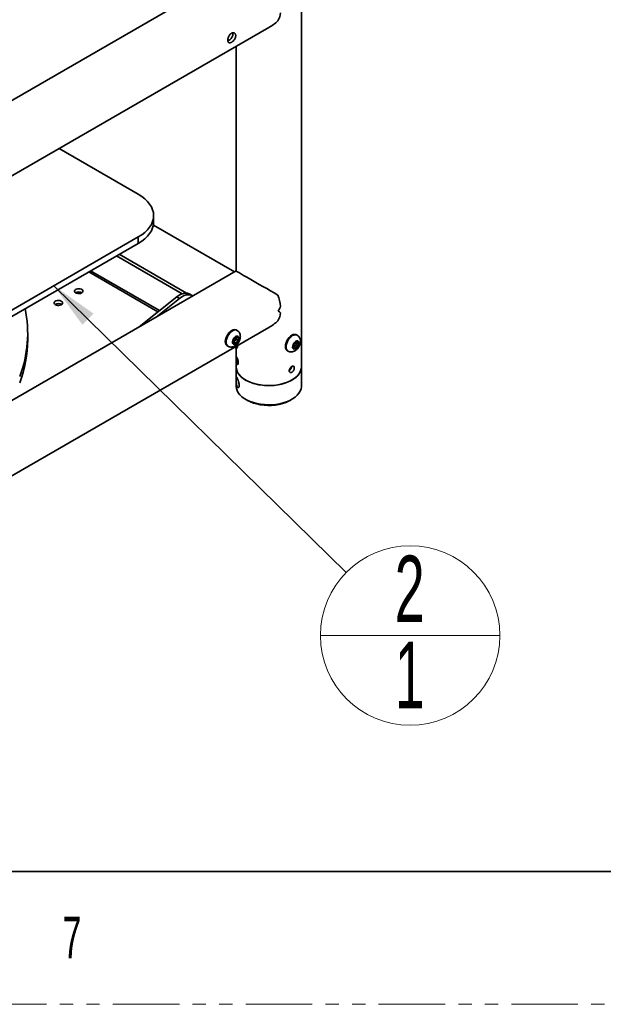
# Model space of a CAD drawing. Header units: millimetres. Extents: x 0 to 864, y 0 to 559.
# Tile 12 of 83: x 156 to 212, y 0 to 94. Entities that reach past the tile are written whole.
import ezdxf

# ---------------------------------------------------------------- set-up
doc = ezdxf.new("R2010")
doc.units = ezdxf.units.MM
doc.linetypes.add('PHANTOM', pattern=[12.7, 6.35, -1.27, 1.27, -1.27, 1.27, -1.27])
doc.styles.add('SLDTEXTSTYLE0', font='GOTHIC.TTF', dxfattribs={"width": 0.6})
doc.styles.add('SLDTEXTSTYLE4', font='GOTHIC.TTF', dxfattribs={"width": 0.605})
doc.styles.get("Standard").update_dxf_attribs({"font": 'GOTHIC.TTF'})
doc.dimstyles.new('SLDDIMSTYLE1', dxfattribs={"dimtxt": 0.18, "dimasz": 4.572, "dimexe": 0, "dimexo": 0.0625, "dimgap": 0, "dimtad": 0, "dimtih": 1, "dimtoh": 1, "dimdec": 0, "dimrnd": 1e-09, "dimzin": 0, "dimdsep": 46, "dimtxsty": 'Standard', "dimsah": 1, "dimcen": 0.09, "dimadec": 0, "dimazin": 0, "dimtfac": 4.572, "dimtdec": 0, "dimtofl": 0, "dimtmove": 0, "dimatfit": 3, "dimfxl": 1, "dimfrac": 2, "dimtolj": 1, "dimtzin": 0, "dimarcsym": 0})

# ---------------------------------------------------------------- blocks, each defined once
blk = doc.blocks.new('SW_NOTE_0_2')
at = {"color": 0, "linetype": 'Continuous', "lineweight": 0}
blk.add_line((-2.459, -6.014), (14.705, -6.014), dxfattribs=at)
blk.add_circle((6.123, -6.014), 8.582, dxfattribs=at)
at = {"color": 0, "linetype": 'Continuous', "lineweight": 0, "char_height": 6.35, "attachment_point": 2, "style": 'SLDTEXTSTYLE4'}
for s, insert in [('2', (6.079, 1.623)), ('1', (6.079, -6.616))]:
    blk.add_mtext(s, dxfattribs=dict(at, insert=insert))

msp = doc.modelspace()

# ---------------------------------------------------------------- linework, layer by layer
at = {"color": 7, "linetype": 'Continuous', "lineweight": 35}
for p, q in [((183.1513, 60.962), (183.1513, 104.3407)), ((176.9013, 98.7962), (142.4927, 78.9325)), ((142.4927, 71.7158), (180.0261, 93.3834)), ((176.9013, 91.5795), (176.9013, 70.1152)), ((159.9908, 81.8173), (167.5541, 77.4511)), ((169.0185, 74.7977), (169.0185, 75.4101)), ((176.7554, 70.031), (168.9939, 74.5116)), ((167.5541, 73.369), (142.4927, 58.9014)), ((167.5541, 72.7566), (142.4927, 58.289)), ((167.5541, 73.369), (167.5541, 72.7566)), ((171.741, 67.9399), (165.4757, 71.5568)), ((172.1685, 67.9993), (165.7409, 71.7099)), ((176.9013, 70.1152), (142.4927, 50.2515)), ((169.4376, 66.2076), (162.8236, 70.0258)), ((163.0004, 70.1279), (169.5858, 66.3262)), ((172.6939, 67.7629), (172.4287, 67.916)), ((167.64, 64.7688), (171.2397, 67.6501)), ((171.5049, 67.4971), (169.2771, 65.7138)), ((171.5049, 67.4971), (171.2397, 67.6501)), ((142.4927, 43.0348), (180.0261, 64.7024)), ((156.9868, 63.5393), (156.9868, 64.1517)), ((176.999, 64.4356), (176.9283, 64.4764)), ((176.6499, 63.5189), (176.8709, 63.7938)), ((176.6499, 63.2243), (176.6499, 63.5189)), ((176.6941, 63.3066), (176.6499, 63.3105)), ((176.8709, 63.2045), (176.6499, 63.2243)), ((176.9151, 63.5815), (176.6941, 63.3066)), ((176.6941, 63.3066), (176.8709, 63.2045)), ((176.8709, 63.7938), (177.0918, 63.7741)), ((177.0918, 63.4794), (176.8709, 63.2045)), ((176.9151, 63.7899), (176.9151, 63.5815)), ((176.9151, 63.5815), (177.0918, 63.4794)), ((177.0918, 63.7741), (177.0918, 63.4794)), ((182.361, 62.892), (182.4885, 63.2208)), ((182.4885, 63.2208), (182.7437, 63.3681)), ((182.6945, 63.2887), (182.5669, 62.9599)), ((182.669, 63.325), (182.6945, 63.2887)), ((182.7442, 63.9757), (182.6735, 64.0165)), ((182.6945, 63.2887), (182.8713, 63.1866)), ((182.7437, 63.3681), (182.8713, 63.1866)), ((182.8713, 63.1866), (182.7437, 62.8578)), ((176.0533, 62.9608), (176.124, 62.92)), ((176.7554, 62.8143), (176.9013, 62.7301)), ((176.9013, 62.7301), (176.9013, 60.962)), ((177.0272, 62.8028), (176.9542, 62.9291)), ((177.0272, 62.8028), (177.0272, 62.9712)), ((181.7986, 62.5009), (181.8693, 62.4601)), ((182.4885, 62.7105), (182.361, 62.892)), ((182.5669, 62.9599), (182.3865, 62.8557)), ((182.7437, 62.8578), (182.4885, 62.7105)), ((182.5669, 62.9599), (182.7437, 62.8578)), ((176.9013, 60.962), (176.9013, 59.1248)), ((183.1513, 59.1248), (183.1513, 60.962)), ((177.8163, 57.8494), (177.9931, 57.7473)), ((182.0596, 57.7473), (182.2364, 57.8494)), ((25.5573, 12.7), (839.6314, 12.7))]:
    msp.add_line(p, q, dxfattribs=at)
at = {"color": 7, "linetype": 'PHANTOM', "lineweight": 18}
msp.add_line((0.0296, 0), (863.7573, 0), dxfattribs=at)
at = {"color": 7, "linetype": 'Continuous', "lineweight": 35, "flags": 128}
for points in [[(167.5541, 77.4511), (167.8836, 77.2412), (168.1759, 77.0137), (168.4281, 76.7707), (168.6379, 76.5146), (168.8032, 76.2479), (168.9225, 75.9732), (168.9945, 75.693), (169.0185, 75.4101), (168.9945, 75.1271), (168.9225, 74.8469), (168.8032, 74.5722), (168.6379, 74.3055), (168.4281, 74.0494), (168.1759, 73.8064), (167.8836, 73.5789), (167.5541, 73.369)], [(169.0185, 74.7977), (168.9945, 74.5147), (168.9225, 74.2345), (168.8032, 73.9598), (168.6379, 73.6931), (168.4281, 73.437), (168.1759, 73.194), (167.8836, 72.9665), (167.5541, 72.7566)], [(162.1498, 68.0166), (162.0409, 67.9718), (161.9128, 67.9497), (161.7792, 67.9529), (161.6546, 67.981), (161.5525, 68.0309), (161.4841, 68.0972), (161.4566, 68.1728), (161.4732, 68.2494), (161.5319, 68.3187), (161.6265, 68.3733), (161.7466, 68.4072), (161.8793, 68.4168), (162.0102, 68.4009), (162.1251, 68.3614), (162.2115, 68.3025), (162.2601, 68.2306), (162.2657, 68.1535), (162.2275, 68.0795), (162.1498, 68.0166)], [(172.4287, 67.916), (172.4143, 67.9241), (172.2507, 67.9855), (172.0676, 68.0037), (171.8699, 67.978), (171.6624, 67.9091), (171.4505, 67.7989), (171.2397, 67.6501)], [(172.7559, 67.7221), (172.6794, 67.771), (172.5158, 67.8325), (172.3328, 67.8506), (172.135, 67.8249), (171.9275, 67.7561), (171.7157, 67.6458), (171.5049, 67.4971)], [(160.2052, 66.8941), (160.0964, 66.8492), (159.9682, 66.8272), (159.8346, 66.8304), (159.71, 66.8584), (159.608, 66.9083), (159.5395, 66.9747), (159.5121, 67.0502), (159.5286, 67.1268), (159.5874, 67.1962), (159.6819, 67.2508), (159.8021, 67.2847), (159.9348, 67.2942), (160.0657, 67.2784), (160.1805, 67.2389), (160.267, 67.18), (160.3156, 67.108), (160.3211, 67.0309), (160.283, 66.9569), (160.2052, 66.8941)], [(176.0533, 62.9608), (176.0071, 62.9939), (175.9333, 63.0868), (175.8876, 63.2114), (175.8721, 63.3614), (175.8876, 63.5293), (175.9333, 63.7068), (176.0071, 63.8848), (176.105, 64.0545), (176.2223, 64.2073), (176.3531, 64.3357), (176.4908, 64.4331), (176.6285, 64.4946), (176.7592, 64.5173), (176.8766, 64.4999), (176.9283, 64.4764)], [(176.1239, 62.9201), (176.0778, 62.953), (176.0041, 63.046), (175.9583, 63.1706), (175.9428, 63.3206), (175.9583, 63.4885), (176.0041, 63.666), (176.0778, 63.844), (176.1757, 64.0137), (176.2931, 64.1665), (176.4238, 64.2948), (176.5615, 64.3922), (176.6992, 64.4538), (176.83, 64.4765), (176.9473, 64.4591), (177.0008, 64.4345)], [(181.7986, 62.5009), (181.7523, 62.534), (181.6786, 62.6269), (181.6328, 62.7515), (181.6173, 62.9016), (181.6328, 63.0695), (181.6786, 63.2469), (181.7523, 63.425), (181.8503, 63.5946), (181.9676, 63.7475), (182.0984, 63.8758), (182.236, 63.9732), (182.3737, 64.0348), (182.5045, 64.0574), (182.6218, 64.04), (182.6735, 64.0165)], [(177.1802, 63.6778), (177.1635, 63.5521), (177.115, 63.4207), (177.0401, 63.2978), (176.9468, 63.1967), (176.8453, 63.1284), (176.7466, 63.1003), (176.6613, 63.1154), (176.5988, 63.1721), (176.5657, 63.2642), (176.5657, 63.3818), (176.5988, 63.5121), (176.6613, 63.641), (176.7466, 63.7546), (176.8453, 63.8404), (176.9468, 63.8893), (177.0401, 63.8959), (177.115, 63.8595), (177.1635, 63.7841), (177.1802, 63.6778)], [(181.8668, 62.4616), (181.823, 62.4932), (181.7493, 62.5861), (181.7035, 62.7107), (181.688, 62.8607), (181.7035, 63.0287), (181.7493, 63.2061), (181.823, 63.3841), (181.921, 63.5538), (182.0383, 63.7067), (182.1691, 63.835), (182.3067, 63.9324)], [(182.6161, 63.3966), (182.7166, 63.4352), (182.8061, 63.4309), (182.8751, 63.3842), (182.916, 63.3001), (182.9244, 63.1878), (182.8994, 63.0594), (182.8437, 62.9288), (182.7633, 62.8101), (182.667, 62.7164), (182.5652, 62.6576), (182.4689, 62.6401), (182.3885, 62.666), (182.3328, 62.7323), (182.3078, 62.8318), (182.3162, 62.9539), (182.3571, 63.0852), (182.4261, 63.2115), (182.5157, 63.3192), (182.6161, 63.3966)], [(176.9013, 60.962), (176.9017, 60.9353), (176.9291, 60.7221), (177, 60.5123), (177.1133, 60.3089), (177.2676, 60.1145), (177.4606, 59.9321), (177.6896, 59.7642), (177.9514, 59.613), (178.2423, 59.4808), (178.5583, 59.3694), (178.8949, 59.2804), (179.2474, 59.2149), (179.6108, 59.174), (179.98, 59.1582), (180.3499, 59.1677), (180.7153, 59.2024), (181.0709, 59.2618), (181.4119, 59.345), (181.7335, 59.451), (182.0311, 59.5781), (182.3005, 59.7247), (182.5381, 59.8887), (182.7403, 60.0677), (182.9045, 60.2593), (183.0283, 60.4608), (183.1099, 60.6692), (183.1482, 60.8818), (183.1513, 60.962)], [(177.8166, 59.6864), (177.5708, 59.8462), (177.3594, 60.0217), (177.1855, 60.2104), (177.0514, 60.4096), (176.9591, 60.6166), (176.9099, 60.8285), (176.9013, 60.962)], [(183.1513, 60.962), (183.1345, 60.7752), (183.0744, 60.5643), (182.9716, 60.359), (182.8273, 60.1621), (182.6438, 59.9765), (182.4235, 59.8047), (182.1696, 59.6491), (181.8856, 59.512), (181.5754, 59.3952), (181.2436, 59.3005), (180.8946, 59.229), (180.5335, 59.1819), (180.1652, 59.1598), (179.795, 59.1629), (179.428, 59.1914), (179.0695, 59.2446), (178.7243, 59.322), (178.3975, 59.4224), (178.0935, 59.5445), (177.8166, 59.6864)], [(183.1513, 59.1248), (183.1482, 59.0446), (183.1099, 58.832), (183.0283, 58.6235), (182.9045, 58.4221), (182.7403, 58.2305), (182.5381, 58.0515), (182.3005, 57.8875), (182.0311, 57.7409), (181.7335, 57.6138), (181.4119, 57.5078), (181.0709, 57.4245), (180.7153, 57.3652), (180.3499, 57.3305), (179.98, 57.321), (179.6108, 57.3368), (179.2474, 57.3777), (178.8949, 57.4432), (178.5583, 57.5322), (178.2423, 57.6436), (177.9514, 57.7758), (177.6896, 57.927), (177.4606, 58.0949), (177.2676, 58.2773), (177.1133, 58.4716), (177, 58.6751), (176.9291, 58.8849), (176.9017, 59.0981), (176.9013, 59.1248)], [(182.0596, 57.7473), (181.9276, 57.6757), (181.6423, 57.5479), (181.3316, 57.4419), (181.0002, 57.3591), (180.6535, 57.3009), (180.2969, 57.2683), (179.936, 57.2618), (179.5766, 57.2814), (179.2242, 57.3269), (178.8845, 57.3975), (178.5628, 57.4921), (178.2642, 57.6092), (177.9934, 57.7471), (177.9931, 57.7473)]]:
    msp.add_lwpolyline(points, dxfattribs=at)
at = {"color": 7, "linetype": 'Continuous', "lineweight": 35}
for centre, radius, start, end in [((179.4017, 94.9608), 1.7644, 328.379267, 354.999084), ((161.8625, 67.5217), 0.5937, 58.778143, 121.221857), ((176.8907, 66.2798), 4.2933, 6.131616, 20.799357), ((159.918, 66.3991), 0.5937, 58.778143, 121.221857), ((145.4756, 64.1457), 11.5085, 339.004713, 11.868898), ((179.4017, 66.2798), 1.7644, 328.379267, 354.999084), ((145.2937, 63.5745), 11.6932, 339.135369, 359.827189), ((182.562, 63.586), 0.4303, 65.026916, 126.382273)]:
    msp.add_arc(centre, radius, start, end, dxfattribs=at)
for centre, major_axis, ratio, start_param, end_param in [((180.0263, 96.9919), (2.2098, 3.8273), 0.5773346, 3.9269502, 4.2117749), ((180.0263, 68.3109), (3.125, -1.8043), 0.0000704, 1.2860935, 3.141552), ((178.7005, 67.5455), (2.2098, 3.8273), 0.5773346, 4.7124296, 4.8327195), ((178.7005, 67.5455), (3.125, -1.8043), 0.0000704, 0.6651489, 0.7854388), ((180.0263, 68.3109), (2.2098, 3.8273), 0.5773346, 3.9269502, 4.2117749), ((180.0263, 64.5344), (3.125, 1.8043), 0.0000704, 2.8568086, 3.1416333)]:
    msp.add_ellipse(centre, major_axis=major_axis, ratio=ratio, start_param=start_param, end_param=end_param, dxfattribs=at)
for points, knots in [([(176.4586, 92.8519), (176.4338, 92.8376), (176.4096, 92.8203), (176.3628, 92.7802), (176.3402, 92.7573), (176.298, 92.7078), (176.2781, 92.6809), (176.2409, 92.6231), (176.2241, 92.593), (176.1938, 92.5307), (176.1801, 92.4981), (176.1567, 92.4329), (176.147, 92.4004), (176.1311, 92.3353), (176.1251, 92.3028), (176.1171, 92.2409), (176.1151, 92.211), (176.1152, 92.1537), (176.1172, 92.1271), (176.1252, 92.0781), (176.1313, 92.0554), (176.1472, 92.0155), (176.157, 91.9983), (176.1804, 91.9693), (176.1941, 91.9574), (176.2246, 91.9399), (176.2414, 91.9341), (176.2785, 91.9284), (176.2986, 91.9286), (176.3408, 91.9348), (176.3633, 91.9408), (176.4102, 91.9587), (176.4342, 91.9703), (176.4833, 91.9986), (176.5087, 92.0156), (176.5585, 92.0537), (176.5831, 92.0747), (176.6316, 92.121), (176.6554, 92.1462), (176.6999, 92.1989), (176.7209, 92.2265), (176.7601, 92.2846), (176.7777, 92.3144), (176.8088, 92.3748), (176.8223, 92.4058), (176.8441, 92.4676), (176.8524, 92.4981), (176.8636, 92.5584), (176.8665, 92.5883), (176.8664, 92.645), (176.8636, 92.6721), (176.8523, 92.7234), (176.8439, 92.7473), (176.8222, 92.7904), (176.8088, 92.8099), (176.7774, 92.8436), (176.7598, 92.8577), (176.721, 92.8801), (176.6996, 92.8885), (176.6549, 92.8986), (176.6316, 92.9005), (176.5831, 92.8978), (176.5581, 92.8931), (176.5084, 92.8773), (176.4835, 92.8663), (176.4586, 92.8519)], [0, 0, 0, 0, 0.03125, 0.03125, 0.0625, 0.0625, 0.09375, 0.09375, 0.125, 0.125, 0.15625, 0.15625, 0.1875, 0.1875, 0.21875, 0.21875, 0.25, 0.25, 0.28125, 0.28125, 0.3125, 0.3125, 0.34375, 0.34375, 0.375, 0.375, 0.40625, 0.40625, 0.4375, 0.4375, 0.46875, 0.46875, 0.5, 0.5, 0.53125, 0.53125, 0.5625, 0.5625, 0.59375, 0.59375, 0.625, 0.625, 0.65625, 0.65625, 0.6875, 0.6875, 0.71875, 0.71875, 0.75, 0.75, 0.78125, 0.78125, 0.8125, 0.8125, 0.84375, 0.84375, 0.875, 0.875, 0.90625, 0.90625, 0.9375, 0.9375, 0.96875, 0.96875, 1, 1, 1, 1]), ([(176.5742, 92.8931), (176.5797, 92.8835), (176.6058, 92.8382), (176.605, 92.7233), (176.5668, 92.5685), (176.4818, 92.4124), (176.3666, 92.2738), (176.2397, 92.1645), (176.1616, 92.1276), (176.1251, 92.1103)], [0, 0, 0, 0, 0.04371673, 0.20612221, 0.36638819, 0.5276293, 0.69148686, 0.85562337, 1, 1, 1, 1]), ([(177.3084, 63.8563), (177.3067, 63.8957), (177.303, 63.9867), (177.2673, 64.1227), (177.1988, 64.255), (177.1102, 64.3629), (177.0346, 64.4091), (177.0004, 64.43)], [0, 0, 0, 0, 0.1719677, 0.3983441, 0.6143817, 0.8256051, 1, 1, 1, 1]), ([(176.1247, 62.9218), (176.1653, 62.901), (176.2494, 62.8579), (176.3913, 62.8366), (176.5355, 62.8455), (176.6771, 62.8861), (176.8151, 62.9571), (176.9476, 63.0592), (177.0691, 63.1908), (177.1726, 63.3463), (177.2512, 63.5187), (177.2997, 63.6914), (177.3056, 63.8046), (177.3084, 63.8563)], [0, 0, 0, 0, 0.0778847, 0.1610799, 0.2427757, 0.3261106, 0.4139395, 0.5078701, 0.6065744, 0.7065668, 0.8078773, 0.9120183, 1, 1, 1, 1]), ([(181.8654, 62.4641), (181.8689, 62.4615), (181.9128, 62.4286), (182.0141, 62.3966), (182.1585, 62.3751), (182.303, 62.3902), (182.4438, 62.4352), (182.5813, 62.511), (182.7125, 62.6179), (182.8317, 62.7536), (182.9317, 62.9121), (183.0066, 63.0868), (183.0495, 63.2654), (183.0581, 63.4378), (183.0341, 63.5954), (182.9796, 63.7376), (182.895, 63.8574), (182.8133, 63.9383), (182.7557, 63.9655), (182.7416, 63.9722)], [0, 0, 0, 0, 0.0053153, 0.0672206, 0.1264338, 0.1849302, 0.2449346, 0.3084226, 0.3762859, 0.447177, 0.5188239, 0.5915659, 0.6665267, 0.7355156, 0.8006575, 0.8622952, 0.9219901, 0.9809032, 1, 1, 1, 1]), ([(176.9372, 61.7103), (176.9372, 61.7474), (176.9385, 61.779), (176.9426, 61.8149), (176.9444, 61.8251), (176.9487, 61.8414), (176.9512, 61.8473), (176.957, 61.8551), (176.9604, 61.8569), (176.9678, 61.8561), (176.9719, 61.8535), (176.981, 61.8441), (176.986, 61.8372), (176.9965, 61.8197), (177.002, 61.809), (177.0138, 61.7836), (177.0198, 61.7693), (177.0321, 61.7378), (177.0384, 61.7203), (177.0509, 61.6833), (177.057, 61.6638), (177.0689, 61.6229), (177.0747, 61.6014), (177.0852, 61.5582), (177.0901, 61.5363), (177.0988, 61.492), (177.1026, 61.4699), (177.1087, 61.4268), (177.1111, 61.4055), (177.1143, 61.3645), (177.1151, 61.3451), (177.1151, 61.3085), (177.1143, 61.2911), (177.1111, 61.2599), (177.1087, 61.2459), (177.1025, 61.2213), (177.0987, 61.2107), (177.0901, 61.1939), (177.0852, 61.1875), (177.0745, 61.1788), (177.0688, 61.1767), (177.0569, 61.1768), (177.0507, 61.1791), (177.0383, 61.188), (177.032, 61.1945), (177.0197, 61.2118), (177.0136, 61.2227), (177.002, 61.2477), (176.9964, 61.262), (176.9859, 61.2941), (176.9809, 61.3117), (176.9719, 61.349), (176.9677, 61.369), (176.9602, 61.4108), (176.957, 61.4323), (176.9511, 61.4762), (176.9486, 61.4989), (176.9444, 61.5436), (176.9426, 61.5658), (176.9399, 61.6097), (176.9388, 61.6313), (176.9375, 61.6722), (176.9372, 61.6917), (176.9372, 61.7103)], [0, 0, 0, 0, 0.0625, 0.0625, 0.09375, 0.09375, 0.125, 0.125, 0.15625, 0.15625, 0.1875, 0.1875, 0.21875, 0.21875, 0.25, 0.25, 0.28125, 0.28125, 0.3125, 0.3125, 0.34375, 0.34375, 0.375, 0.375, 0.40625, 0.40625, 0.4375, 0.4375, 0.46875, 0.46875, 0.5, 0.5, 0.53125, 0.53125, 0.5625, 0.5625, 0.59375, 0.59375, 0.625, 0.625, 0.65625, 0.65625, 0.6875, 0.6875, 0.71875, 0.71875, 0.75, 0.75, 0.78125, 0.78125, 0.8125, 0.8125, 0.84375, 0.84375, 0.875, 0.875, 0.90625, 0.90625, 0.9375, 0.9375, 0.96875, 0.96875, 1, 1, 1, 1]), ([(182.1939, 60.9562), (182.1938, 60.9519), (182.1928, 60.9157), (182.1683, 60.8354), (182.1205, 60.7306), (182.0522, 60.6371), (181.9982, 60.5988), (181.9712, 60.5797)], [0, 0, 0, 0, 0.0323788, 0.27281, 0.5145202, 0.7575954, 1, 1, 1, 1]), ([(181.9796, 60.5745), (181.9796, 60.6116), (181.9868, 60.6518), (182.0069, 60.7119), (182.0152, 60.7321), (182.0346, 60.7721), (182.0455, 60.7915), (182.0697, 60.8293), (182.0831, 60.8478), (182.1111, 60.8825), (182.1258, 60.8987), (182.1565, 60.9291), (182.1725, 60.9431), (182.2042, 60.9678), (182.2202, 60.9786), (182.2523, 60.9971), (182.2679, 61.0045), (182.2984, 61.0157), (182.3133, 61.0194), (182.3415, 61.023), (182.3547, 61.0229), (182.3794, 61.0186), (182.3911, 61.0145), (182.4117, 61.0025), (182.4209, 60.9947), (182.437, 60.9752), (182.4438, 60.9637), (182.4546, 60.9376), (182.4588, 60.9228), (182.4643, 60.8906), (182.4657, 60.8733), (182.4657, 60.8367), (182.4643, 60.817), (182.4587, 60.7771), (182.4546, 60.7566), (182.4436, 60.7149), (182.4368, 60.6936), (182.4208, 60.6522), (182.4116, 60.6317), (182.3907, 60.5914), (182.3793, 60.5722), (182.3546, 60.5358), (182.3411, 60.5183), (182.3129, 60.4866), (182.2982, 60.4722), (182.2677, 60.4467), (182.2518, 60.4354), (182.22, 60.4171), (182.2041, 60.4099), (182.172, 60.3994), (182.1562, 60.3962), (182.1257, 60.3941), (182.1109, 60.3951), (182.0827, 60.4012), (182.0696, 60.4062), (182.0454, 60.4202), (182.0343, 60.4292), (182.015, 60.4505), (182.0068, 60.4627), (181.9933, 60.4903), (181.9882, 60.5058), (181.9813, 60.5385), (181.9796, 60.5559), (181.9796, 60.5745)], [0, 0, 0, 0, 0.0625, 0.0625, 0.09375, 0.09375, 0.125, 0.125, 0.15625, 0.15625, 0.1875, 0.1875, 0.21875, 0.21875, 0.25, 0.25, 0.28125, 0.28125, 0.3125, 0.3125, 0.34375, 0.34375, 0.375, 0.375, 0.40625, 0.40625, 0.4375, 0.4375, 0.46875, 0.46875, 0.5, 0.5, 0.53125, 0.53125, 0.5625, 0.5625, 0.59375, 0.59375, 0.625, 0.625, 0.65625, 0.65625, 0.6875, 0.6875, 0.71875, 0.71875, 0.75, 0.75, 0.78125, 0.78125, 0.8125, 0.8125, 0.84375, 0.84375, 0.875, 0.875, 0.90625, 0.90625, 0.9375, 0.9375, 0.96875, 0.96875, 1, 1, 1, 1]), ([(177.197, 59.1754), (177.197, 59.1899), (177.1965, 59.2052), (177.1948, 59.2362), (177.1935, 59.252), (177.1902, 59.2843), (177.1881, 59.3007), (177.1832, 59.3343), (177.1803, 59.3515), (177.1708, 59.4031), (177.1631, 59.4374), (177.1458, 59.506), (177.136, 59.5406), (177.1158, 59.6065), (177.1052, 59.6382), (177.0836, 59.6993), (177.0725, 59.7288), (177.0512, 59.7828), (177.0409, 59.8078), (177.021, 59.8541), (177.0113, 59.8755), (176.9934, 59.9132), (176.9852, 59.9296), (176.97, 59.9581), (176.9629, 59.9701), (176.9504, 59.9891), (176.9448, 59.996), (176.935, 60.0047), (176.9307, 60.0063), (176.9235, 60.0037), (176.9205, 59.9995), (176.9156, 59.9844), (176.9136, 59.9733), (176.9114, 59.9514), (176.9107, 59.9431), (176.9097, 59.9247), (176.9092, 59.9144), (176.9082, 59.8812), (176.9079, 59.8557), (176.9078, 59.7973), (176.9081, 59.7657), (176.9091, 59.7153), (176.9096, 59.6979), (176.9106, 59.6631), (176.9112, 59.6456), (176.9134, 59.5927), (176.9154, 59.5566), (176.9202, 59.4863), (176.9232, 59.4519), (176.9304, 59.3843), (176.9346, 59.3512), (176.9444, 59.2883), (176.9499, 59.2583), (176.9623, 59.2012), (176.9693, 59.1738), (176.9846, 59.1237), (176.9928, 59.1007), (177.0106, 59.059), (177.0203, 59.0402), (177.0403, 59.0087), (177.0507, 58.9957), (177.0722, 58.9756), (177.0832, 58.9688), (177.1048, 58.9622), (177.1156, 58.9623), (177.1361, 58.9699), (177.1457, 58.9772), (177.1631, 58.9993), (177.1709, 59.0141), (177.1804, 59.041), (177.1832, 59.0508), (177.1881, 59.072), (177.1902, 59.0835), (177.1953, 59.1197), (177.197, 59.1463), (177.197, 59.1754)], [0, 0, 0, 0, 0.015625, 0.015625, 0.03125, 0.03125, 0.046875, 0.046875, 0.0625, 0.0625, 0.09375, 0.09375, 0.125, 0.125, 0.15625, 0.15625, 0.1875, 0.1875, 0.21875, 0.21875, 0.25, 0.25, 0.28125, 0.28125, 0.3125, 0.3125, 0.34375, 0.34375, 0.375, 0.375, 0.40625, 0.40625, 0.4375, 0.4375, 0.453125, 0.453125, 0.46875, 0.46875, 0.5, 0.5, 0.53125, 0.53125, 0.546875, 0.546875, 0.5625, 0.5625, 0.59375, 0.59375, 0.625, 0.625, 0.65625, 0.65625, 0.6875, 0.6875, 0.71875, 0.71875, 0.75, 0.75, 0.78125, 0.78125, 0.8125, 0.8125, 0.84375, 0.84375, 0.875, 0.875, 0.90625, 0.90625, 0.9375, 0.9375, 0.953125, 0.953125, 0.96875, 0.96875, 1, 1, 1, 1])]:
    msp.add_open_spline(points, degree=3, knots=knots, dxfattribs=at)

# ---------------------------------------------------------------- block references
at = {"color": 7, "linetype": 'Continuous', "lineweight": 0}
msp.add_blockref('SW_NOTE_0_2', (187.4161, 41.2769), dxfattribs=at)

# ---------------------------------------------------------------- texts
at = {"color": 7, "linetype": 'Continuous', "lineweight": 0, "insert": (160.3375, 8.3792), "char_height": 3.9688, "attachment_point": 1, "style": 'SLDTEXTSTYLE0'}
msp.add_mtext('7', dxfattribs=at)

# ---------------------------------------------------------------- leaders
at = {"color": 7, "linetype": 'Continuous', "lineweight": 0}
msp.add_leader([(159.4847, 68.7107), (187.4161, 41.2769)], dimstyle='SLDDIMSTYLE1', dxfattribs=at)

doc.saveas('drawing.dxf')
